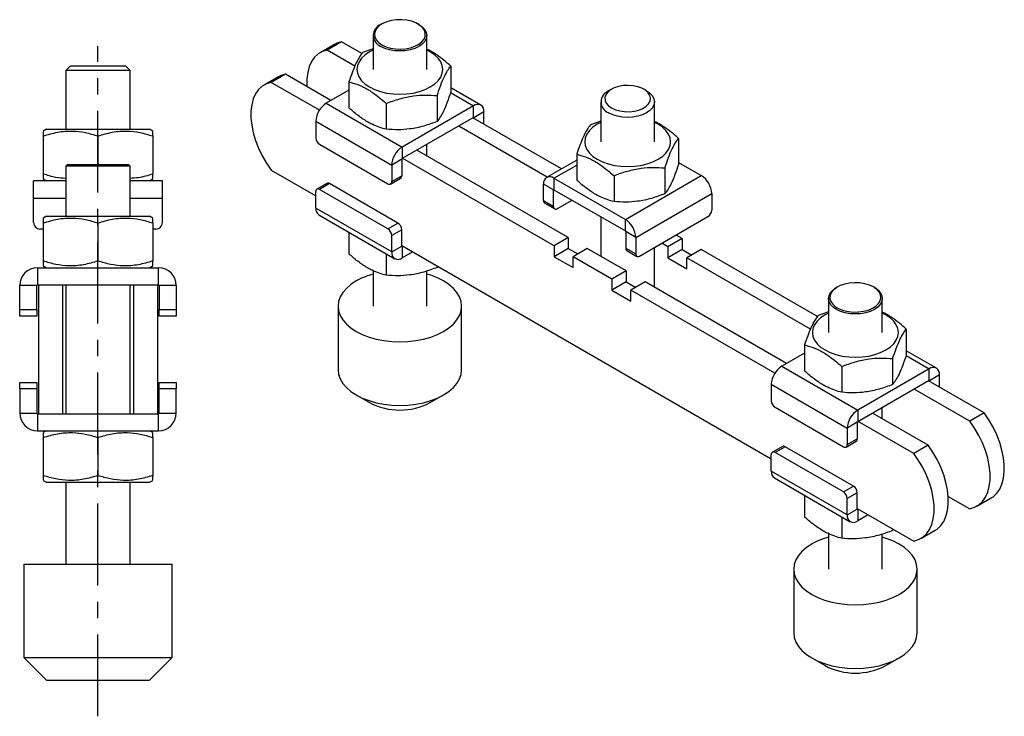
# Model space of a CAD drawing. Extents: x 28 to 414, y 64 to 274.
# Tile 2 of 2: x 261 to 414, y 158 to 267. Entities that reach past the tile are written whole.
import ezdxf

# ---------------------------------------------------------------- set-up
doc = ezdxf.new("R2010")
doc.units = 0
doc.linetypes.add('CENTERX2', pattern=[20.32, 12.7, -2.54, 2.54, -2.54])
doc.layers.get('0').update_dxf_attribs({"linetype": 'CONTINUOUS'})

msp = doc.modelspace()

# ---------------------------------------------------------------- linework, layer by layer
at = {"color": 7, "linetype": 'CONTINUOUS'}
for p, q in [((317.169, 265.85), (317.021, 265.765)), ((322.915, 265.765), (322.768, 265.85)), ((310.903, 263.071), (308.694, 261.795)), ((314.066, 261.245), (310.903, 263.071)), ((315.801, 264.065), (315.801, 258.791)), ((324.135, 258.791), (324.135, 264.065)), ((309.813, 262.67), (307.603, 261.394)), ((312.982, 259.319), (308.694, 261.795)), ((315.801, 261.985), (314.185, 261.417)), ((268.854, 259.366), (268.104, 258.616)), ((268.104, 258.616), (268.104, 249.516)), ((278.104, 258.616), (268.104, 258.616)), ((268.854, 259.366), (277.354, 259.366)), ((278.104, 258.616), (277.354, 259.366)), ((278.104, 249.516), (278.104, 258.616)), ((327.869, 259.3), (327.869, 255.283)), ((301.121, 257.653), (298.911, 256.377)), ((302.212, 258.053), (300.002, 256.777)), ((307.467, 252.468), (300.002, 256.777)), ((309.273, 253.977), (302.212, 258.053)), ((312.068, 256.856), (312.068, 252.839)), ((312.068, 255.59), (308.537, 253.552)), ((332.545, 253.257), (327.869, 255.957)), ((352.819, 255.715), (352.377, 255.46)), ((358.27, 255.46), (357.828, 255.715)), ((325.752, 254.74), (325.752, 250.722)), ((351.157, 253.759), (351.157, 247.567)), ((359.49, 247.567), (359.49, 253.759)), ((308.537, 253.552), (320.322, 246.748)), ((317.851, 253.517), (317.851, 249.5)), ((331.4, 253.144), (320.322, 246.748)), ((331.4, 251.34), (331.4, 253.144)), ((333.02, 252.208), (331.459, 251.306)), ((333.02, 250.303), (333.02, 252.208)), ((306.916, 250.745), (318.701, 243.942)), ((306.916, 250.745), (306.916, 248.193)), ((331.4, 251.34), (320.322, 244.945)), ((345.046, 243.361), (331.311, 251.289)), ((331.459, 251.204), (331.459, 251.306)), ((351.157, 250.761), (349.54, 250.193)), ((265.104, 249.516), (264.604, 249.227)), ((265.104, 249.516), (273.104, 249.516)), ((273.104, 249.516), (281.104, 249.516)), ((281.604, 249.227), (281.104, 249.516)), ((342.836, 242.085), (329.102, 250.014)), ((264.604, 248.468), (264.604, 242.564)), ((273.104, 248.468), (273.104, 244.016)), ((281.604, 248.468), (281.604, 242.564)), ((363.224, 248.076), (363.224, 244.059)), ((307.505, 247.173), (318.112, 241.05)), ((320.322, 246.748), (320.322, 244.945)), ((346.116, 232.708), (322.62, 246.272)), ((324.135, 245.397), (324.135, 247.146)), ((320.263, 244.843), (318.701, 243.942)), ((320.263, 244.843), (320.263, 242.291)), ((343.907, 231.432), (320.41, 244.996)), ((347.423, 244.733), (342.746, 242.033)), ((347.423, 245.632), (347.423, 241.615)), ((268.354, 244.016), (268.104, 243.766)), ((268.104, 243.766), (268.104, 236.016)), ((278.104, 243.766), (268.104, 243.766)), ((268.354, 244.016), (277.854, 244.016)), ((278.104, 243.766), (277.854, 244.016)), ((278.104, 236.016), (278.104, 243.766)), ((300.002, 243.168), (306.916, 239.177)), ((318.701, 243.942), (318.701, 241.39)), ((361.107, 243.515), (361.107, 239.498)), ((363.224, 244.366), (366.755, 242.328)), ((268.104, 241.516), (263.104, 241.516)), ((263.104, 238.766), (263.104, 241.516)), ((264.604, 241.804), (265.104, 241.516)), ((283.104, 241.516), (278.104, 241.516)), ((281.104, 241.516), (281.604, 241.804)), ((283.104, 238.766), (283.104, 241.516)), ((318.529, 241.008), (320.09, 241.91)), ((318.701, 241.39), (320.263, 242.291)), ((343.892, 241.919), (343.892, 240.116)), ((343.892, 241.919), (354.97, 235.524)), ((353.207, 242.293), (353.207, 238.276)), ((354.97, 235.524), (366.755, 242.328)), ((308.65, 241.107), (307.089, 240.205)), ((309.067, 241.066), (307.505, 240.164)), ((318.112, 234.041), (307.505, 240.164)), ((319.674, 234.943), (309.067, 241.066)), ((343.833, 240.082), (342.271, 240.984)), ((342.271, 238.432), (342.271, 240.984)), ((343.833, 237.531), (343.833, 240.082)), ((343.892, 240.116), (354.97, 233.721)), ((263.104, 235.016), (263.104, 238.766)), ((283.104, 235.016), (283.104, 238.766)), ((306.916, 237.272), (306.916, 239.824)), ((342.271, 238.432), (343.833, 237.531)), ((344.422, 237.19), (346.691, 238.5)), ((356.59, 232.718), (368.375, 239.521)), ((368.375, 239.521), (368.375, 236.969)), ((318.701, 230.469), (306.916, 237.272)), ((342.444, 238.05), (344.006, 237.149)), ((265.104, 236.016), (264.604, 235.727)), ((265.104, 236.016), (273.104, 236.016)), ((273.104, 236.016), (281.104, 236.016)), ((281.604, 235.727), (281.104, 236.016)), ((307.391, 236.223), (319.176, 229.42)), ((351.157, 235.922), (351.157, 229.798)), ((354.97, 233.721), (354.97, 235.524)), ((357.18, 229.826), (367.786, 235.949)), ((264.604, 234.016), (264.104, 234.016)), ((264.604, 234.968), (264.604, 229.064)), ((273.104, 234.968), (273.104, 229.064)), ((281.604, 234.968), (281.604, 229.064)), ((282.104, 234.016), (281.604, 234.016)), ((318.112, 234.041), (319.674, 234.943)), ((320.263, 233.922), (318.701, 233.02)), ((320.263, 231.37), (320.263, 233.922)), ((312.068, 233.523), (312.068, 230.18)), ((318.701, 230.469), (318.701, 233.02)), ((346.116, 232.708), (343.907, 231.432)), ((346.116, 232.708), (346.116, 231.006)), ((356.59, 232.718), (355.029, 233.619)), ((355.029, 233.619), (355.029, 231.067)), ((356.59, 232.718), (356.59, 230.166)), ((363.794, 232.537), (361.584, 231.262)), ((363.794, 232.537), (362.836, 233.091)), ((363.794, 232.537), (363.794, 230.836)), ((318.701, 230.469), (320.263, 231.37)), ((320.263, 231.472), (377.627, 198.357)), ((320.41, 231.387), (320.322, 231.336)), ((320.322, 231.336), (320.322, 229.533)), ((343.907, 231.432), (343.907, 229.731)), ((346.116, 231.006), (343.907, 229.731)), ((346.116, 231.006), (347.589, 230.156)), ((349.063, 231.007), (346.853, 229.731)), ((355.103, 227.52), (349.063, 231.007)), ((355.029, 231.067), (356.59, 230.166)), ((359.49, 224.987), (359.49, 231.159)), ((361.584, 231.262), (360.626, 231.815)), ((361.584, 231.262), (361.584, 229.561)), ((363.794, 230.836), (361.584, 229.561)), ((363.794, 230.836), (365.267, 229.986)), ((366.74, 230.837), (364.531, 229.561)), ((384.776, 220.425), (366.74, 230.837)), ((317.851, 230.184), (317.851, 226.841)), ((321.972, 230.486), (320.322, 229.533)), ((343.907, 229.731), (346.853, 228.03)), ((346.853, 228.03), (346.853, 229.731)), ((352.893, 226.244), (346.853, 229.731)), ((355.201, 230.686), (356.763, 229.784)), ((361.584, 229.561), (364.531, 227.86)), ((383.693, 218.499), (364.531, 229.561)), ((364.531, 227.86), (364.531, 229.561)), ((263.704, 228.016), (263.704, 225.366)), ((263.704, 228.016), (282.504, 228.016)), ((264.604, 228.304), (265.104, 228.016)), ((281.104, 228.016), (281.604, 228.304)), ((282.504, 225.366), (282.504, 228.016)), ((325.752, 228.304), (325.752, 228.063)), ((325.872, 228.234), (325.752, 228.063)), ((315.801, 227.563), (315.801, 222.047)), ((324.135, 222.047), (324.135, 227.506)), ((355.103, 227.52), (352.893, 226.244)), ((352.893, 226.244), (352.893, 224.543)), ((355.103, 227.52), (355.103, 225.819)), ((263.604, 225.266), (260.954, 225.266)), ((260.954, 221.516), (260.954, 225.266)), ((263.604, 221.516), (263.604, 225.266)), ((263.704, 225.366), (263.854, 225.366)), ((263.854, 225.366), (267.604, 225.366)), ((263.854, 225.366), (263.854, 205.366)), ((267.604, 225.366), (267.604, 205.366)), ((267.604, 225.366), (278.604, 225.366)), ((268.104, 225.366), (268.104, 205.366)), ((278.104, 205.366), (278.104, 225.366)), ((278.604, 225.366), (278.604, 205.366)), ((278.604, 225.366), (282.354, 225.366)), ((282.354, 225.366), (282.354, 205.366)), ((282.354, 225.366), (282.504, 225.366)), ((285.254, 225.266), (282.604, 225.266)), ((282.604, 225.266), (282.604, 221.516)), ((285.254, 225.266), (285.254, 221.516)), ((355.103, 225.819), (352.893, 224.543)), ((355.103, 225.819), (356.575, 224.969)), ((358.049, 225.819), (355.839, 224.543)), ((379.984, 213.156), (358.049, 225.819)), ((387.879, 225.03), (387.732, 224.945)), ((393.626, 224.945), (393.478, 225.03)), ((352.893, 224.543), (355.839, 222.842)), ((378.177, 211.648), (355.839, 224.543)), ((355.839, 222.842), (355.839, 224.543)), ((386.512, 223.244), (386.512, 217.971)), ((394.845, 217.971), (394.845, 223.244)), ((310.385, 222.047), (310.385, 212.18)), ((329.551, 212.18), (329.551, 222.047)), ((260.954, 221.516), (263.604, 221.516)), ((260.954, 220.516), (260.954, 221.516)), ((263.604, 220.516), (260.954, 220.516)), ((263.604, 221.516), (263.604, 220.516)), ((282.604, 220.516), (282.604, 221.516)), ((282.604, 221.516), (285.254, 221.516)), ((285.254, 220.516), (282.604, 220.516)), ((285.254, 221.516), (285.254, 220.516)), ((386.512, 221.165), (384.895, 220.597)), ((398.579, 218.48), (398.579, 214.462)), ((382.778, 216.036), (382.778, 212.018)), ((382.778, 214.77), (379.247, 212.731)), ((403.256, 212.437), (398.579, 215.137)), ((379.247, 212.731), (391.032, 205.928)), ((388.562, 212.697), (388.562, 208.679)), ((396.462, 213.919), (396.462, 209.902)), ((402.11, 212.323), (391.032, 205.928)), ((402.11, 210.52), (402.11, 212.323)), ((403.731, 211.387), (402.169, 210.486)), ((403.731, 209.482), (403.731, 211.387)), ((260.954, 210.216), (263.604, 210.216)), ((260.954, 209.216), (260.954, 210.216)), ((263.604, 210.216), (263.604, 209.216)), ((282.604, 210.216), (285.254, 210.216)), ((282.604, 209.216), (282.604, 210.216)), ((285.254, 210.216), (285.254, 209.216)), ((377.627, 209.925), (389.412, 203.121)), ((377.627, 209.925), (377.627, 207.373)), ((402.11, 210.52), (391.032, 204.125)), ((410.645, 205.491), (402.022, 210.469)), ((402.169, 210.384), (402.169, 210.486)), ((263.604, 209.216), (260.954, 209.216)), ((260.954, 209.216), (260.954, 205.466)), ((263.604, 209.216), (263.604, 205.466)), ((282.604, 205.466), (282.604, 209.216)), ((285.254, 209.216), (282.604, 209.216)), ((285.254, 205.466), (285.254, 209.216)), ((313.191, 208.269), (315.253, 207.078)), ((324.683, 207.078), (326.746, 208.269)), ((408.435, 204.216), (399.812, 209.193)), ((378.216, 206.352), (388.823, 200.229)), ((260.954, 205.466), (263.604, 205.466)), ((263.704, 205.366), (263.704, 202.716)), ((263.704, 205.366), (263.854, 205.366)), ((263.854, 205.366), (267.604, 205.366)), ((267.604, 205.366), (278.604, 205.366)), ((278.604, 205.366), (282.354, 205.366)), ((282.354, 205.366), (282.504, 205.366)), ((282.504, 202.716), (282.504, 205.366)), ((282.604, 205.466), (285.254, 205.466)), ((391.032, 205.928), (391.032, 204.125)), ((401.953, 200.474), (393.33, 205.451)), ((394.845, 204.577), (394.845, 206.326)), ((410.645, 205.491), (408.435, 204.216)), ((390.973, 204.023), (389.412, 203.121)), ((390.973, 204.023), (390.973, 201.471)), ((399.743, 199.198), (391.121, 204.176)), ((263.704, 202.716), (282.504, 202.716)), ((265.104, 202.716), (264.604, 202.427)), ((281.604, 202.427), (281.104, 202.716)), ((389.412, 203.121), (389.412, 200.57)), ((264.604, 201.668), (264.604, 195.764)), ((273.104, 201.668), (273.104, 195.764)), ((281.604, 201.668), (281.604, 195.764)), ((379.361, 200.286), (377.799, 199.385)), ((379.778, 200.245), (378.216, 199.344)), ((390.384, 194.122), (379.778, 200.245)), ((389.239, 200.188), (390.801, 201.09)), ((389.412, 200.57), (390.973, 201.471)), ((401.953, 200.474), (399.743, 199.198)), ((377.627, 196.452), (377.627, 199.003)), ((388.823, 193.221), (378.216, 199.344)), ((389.412, 189.648), (377.627, 196.452)), ((264.604, 195.004), (265.104, 194.716)), ((265.104, 194.716), (273.104, 194.716)), ((268.104, 194.716), (268.104, 182.016)), ((273.104, 194.716), (281.104, 194.716)), ((278.104, 182.016), (278.104, 194.716)), ((281.104, 194.716), (281.604, 195.004)), ((378.102, 195.403), (389.887, 188.599)), ((388.823, 193.221), (390.384, 194.122)), ((382.778, 192.703), (382.778, 189.359)), ((390.973, 193.101), (389.412, 192.2)), ((390.973, 190.55), (390.973, 193.101)), ((389.412, 189.648), (389.412, 192.2)), ((405.091, 192.537), (408.435, 190.607)), ((409.526, 191.007), (411.736, 192.283)), ((389.412, 189.648), (390.973, 190.55)), ((390.973, 190.652), (399.743, 185.589)), ((391.121, 190.567), (391.032, 190.516)), ((391.032, 190.516), (391.032, 188.713)), ((392.683, 189.665), (391.032, 188.713)), ((388.562, 189.364), (388.562, 186.02)), ((386.512, 186.742), (386.512, 181.227)), ((394.845, 181.227), (394.845, 186.686)), ((396.462, 187.483), (396.462, 187.243)), ((396.583, 187.414), (396.462, 187.243)), ((400.834, 185.989), (403.044, 187.265)), ((261.604, 182.016), (261.604, 167.516)), ((261.604, 182.016), (273.104, 182.016)), ((273.104, 182.016), (284.604, 182.016)), ((284.604, 167.516), (284.604, 182.016)), ((381.095, 181.227), (381.095, 171.36)), ((400.262, 171.36), (400.262, 181.227)), ((261.604, 167.516), (265.104, 164.016)), ((261.604, 167.516), (273.104, 167.516)), ((273.104, 167.516), (284.604, 167.516)), ((281.104, 164.016), (284.604, 167.516)), ((383.901, 167.449), (385.964, 166.258)), ((395.394, 166.258), (397.456, 167.449)), ((265.104, 164.016), (273.104, 164.016)), ((273.104, 164.016), (281.104, 164.016))]:
    msp.add_line(p, q, dxfattribs=at)
at = {"linetype": 'CENTERX2'}
msp.add_line((273.104, 158.397), (273.104, 262.396), dxfattribs=at)
at = {"color": 8, "linetype": 'CONTINUOUS'}
for p, q in [((327.839, 255.199), (331.4, 253.144)), ((331.4, 251.34), (331.459, 251.306)), ((343.892, 241.919), (347.423, 243.958)), ((343.833, 240.082), (343.892, 240.116)), ((268.104, 238.766), (263.104, 238.766)), ((283.104, 238.766), (278.104, 238.766)), ((320.322, 231.336), (320.263, 231.37)), ((398.55, 214.379), (402.11, 212.323)), ((402.11, 210.52), (402.169, 210.486)), ((391.032, 190.516), (390.973, 190.55))]:
    msp.add_line(p, q, dxfattribs=at)
at = {"color": 7, "linetype": 'CONTINUOUS', "flags": 128}
for points in [[(317.169, 262.619), (317.79, 262.327), (318.5, 262.113), (319.27, 261.986), (320.068, 261.951), (320.863, 262.009), (321.621, 262.158), (322.311, 262.393), (322.905, 262.703), (323.379, 263.076), (323.714, 263.496), (323.895, 263.946), (323.915, 264.408), (323.774, 264.864), (323.477, 265.293), (323.036, 265.679), (322.47, 266.006), (321.801, 266.26), (321.057, 266.432), (320.269, 266.513), (319.468, 266.502), (318.688, 266.397), (317.96, 266.204), (317.315, 265.93), (316.778, 265.587), (316.371, 265.189), (316.112, 264.751), (316.011, 264.293), (316.072, 263.832), (316.292, 263.387), (316.663, 262.977), (317.169, 262.619)], [(322.915, 265.765), (323.433, 265.401), (323.818, 264.985), (324.055, 264.534), (324.135, 264.065), (324.055, 263.596), (323.818, 263.144), (323.433, 262.728), (322.914, 262.364), (322.283, 262.065), (321.563, 261.843), (320.781, 261.706), (319.968, 261.659), (319.155, 261.706), (318.374, 261.843), (317.653, 262.065), (317.022, 262.364)], [(310.903, 263.071), (310.165, 262.847), (309.813, 262.67)], [(308.694, 261.795), (307.956, 261.571), (307.298, 261.195), (306.731, 260.674), (306.266, 260.015), (305.909, 259.231), (305.668, 258.335), (305.547, 257.343), (305.547, 256.271), (305.556, 256.123)], [(315.801, 261.796), (315.254, 261.513), (314.575, 261.053), (314.028, 260.539), (313.628, 259.981), (313.384, 259.393), (313.301, 258.791), (313.384, 258.189), (313.628, 257.602), (314.028, 257.044), (314.575, 256.529), (315.254, 256.07), (316.05, 255.678), (316.942, 255.362), (317.908, 255.131), (318.925, 254.99), (319.968, 254.943), (321.011, 254.99), (322.028, 255.131), (322.995, 255.362), (323.887, 255.678), (324.682, 256.07), (325.362, 256.529), (325.908, 257.044), (326.309, 257.602), (326.553, 258.189), (326.635, 258.791), (326.553, 259.393), (326.309, 259.981), (325.908, 260.539), (325.362, 261.053), (324.682, 261.513), (324.135, 261.796)], [(300.002, 256.777), (299.264, 256.554), (298.606, 256.178), (298.039, 255.656), (297.574, 254.998), (297.218, 254.214), (296.977, 253.318), (296.855, 252.326), (296.855, 251.254), (296.977, 250.121), (297.218, 248.947), (297.574, 247.752), (298.039, 246.556), (298.606, 245.38), (299.264, 244.244), (300.002, 243.168)], [(302.212, 258.053), (301.474, 257.829), (301.121, 257.653)], [(352.819, 252.824), (353.416, 252.547), (354.102, 252.35), (354.845, 252.244), (355.611, 252.232), (356.363, 252.315), (357.067, 252.49), (357.689, 252.748), (358.2, 253.077), (358.577, 253.462), (358.802, 253.884), (358.864, 254.325), (358.76, 254.763), (358.496, 255.178), (358.084, 255.551), (357.542, 255.863), (356.897, 256.101), (356.178, 256.254), (355.419, 256.313), (354.656, 256.278), (353.924, 256.148), (353.257, 255.93), (352.687, 255.635), (352.24, 255.276), (351.938, 254.87), (351.793, 254.436), (351.814, 253.994), (351.999, 253.565), (352.339, 253.168), (352.819, 252.824)], [(358.27, 255.46), (358.788, 255.096), (359.173, 254.68), (359.41, 254.229), (359.49, 253.759), (359.41, 253.29), (359.173, 252.839), (358.788, 252.423), (358.27, 252.058), (357.638, 251.759), (356.918, 251.537), (356.136, 251.4), (355.323, 251.354), (354.511, 251.4), (353.729, 251.537), (353.009, 251.759), (352.377, 252.058)], [(351.157, 250.571), (350.609, 250.289), (349.93, 249.829), (349.383, 249.314), (348.983, 248.756), (348.739, 248.169), (348.657, 247.567), (348.739, 246.965), (348.983, 246.378), (349.383, 245.82), (349.93, 245.305), (350.609, 244.846), (351.405, 244.454), (352.297, 244.138), (353.263, 243.907), (354.281, 243.766), (355.323, 243.719), (356.366, 243.766), (357.384, 243.907), (358.35, 244.138), (359.242, 244.454), (360.038, 244.846), (360.717, 245.305), (361.264, 245.82), (361.664, 246.378), (361.908, 246.965), (361.99, 247.567), (361.908, 248.169), (361.664, 248.756), (361.264, 249.314), (360.717, 249.829), (360.038, 250.289), (359.49, 250.571)], [(313.192, 225.959), (312.365, 225.415), (311.669, 224.813), (311.114, 224.164), (310.711, 223.479), (310.467, 222.769), (310.385, 222.047), (310.467, 221.325), (310.711, 220.615), (311.114, 219.93), (311.669, 219.281), (312.365, 218.679), (313.192, 218.135), (314.134, 217.658), (315.176, 217.256), (316.301, 216.936), (317.488, 216.703), (318.717, 216.562), (319.968, 216.515), (321.219, 216.562), (322.448, 216.703), (323.636, 216.936), (324.76, 217.256), (325.802, 217.658), (326.745, 218.135), (327.571, 218.679), (328.268, 219.281), (328.822, 219.93), (329.225, 220.615), (329.469, 221.325), (329.551, 222.047), (329.469, 222.769), (329.225, 223.479), (328.822, 224.164), (328.268, 224.813), (327.571, 225.415), (326.745, 225.959), (325.802, 226.436), (324.76, 226.838), (324.135, 227.029)], [(393.625, 224.945), (394.143, 224.581), (394.528, 224.165), (394.765, 223.714), (394.845, 223.244), (394.765, 222.775), (394.528, 222.324), (394.143, 221.908), (393.625, 221.544), (392.994, 221.244), (392.273, 221.022), (391.492, 220.885), (390.679, 220.839), (389.866, 220.885), (389.084, 221.022), (388.364, 221.244), (387.733, 221.544), (387.214, 221.908), (386.829, 222.324), (386.592, 222.775), (386.512, 223.244), (386.592, 223.714), (386.829, 224.165), (387.214, 224.581), (387.732, 224.945)], [(393.478, 225.03), (392.857, 225.322), (392.147, 225.537), (391.377, 225.664), (390.579, 225.699), (389.784, 225.64), (389.026, 225.491), (388.336, 225.256), (387.742, 224.946), (387.268, 224.574), (386.933, 224.154), (386.752, 223.703), (386.732, 223.241), (386.873, 222.786), (387.17, 222.357), (387.611, 221.97), (388.177, 221.644), (388.846, 221.389), (389.59, 221.218), (390.378, 221.136), (391.179, 221.148), (391.959, 221.252), (392.687, 221.445), (393.332, 221.719), (393.869, 222.062), (394.276, 222.46), (394.535, 222.898), (394.636, 223.357), (394.575, 223.818), (394.355, 224.262), (393.984, 224.672), (393.478, 225.03)], [(386.512, 220.975), (385.965, 220.692), (385.285, 220.233), (384.739, 219.718), (384.338, 219.16), (384.094, 218.573), (384.012, 217.971), (384.094, 217.369), (384.338, 216.782), (384.739, 216.224), (385.285, 215.709), (385.965, 215.25), (386.76, 214.857), (387.652, 214.542), (388.619, 214.311), (389.636, 214.17), (390.679, 214.122), (391.722, 214.17), (392.739, 214.311), (393.705, 214.542), (394.597, 214.857), (395.393, 215.25), (396.072, 215.709), (396.619, 216.224), (397.019, 216.782), (397.263, 217.369), (397.345, 217.971), (397.263, 218.573), (397.019, 219.16), (396.619, 219.718), (396.072, 220.233), (395.393, 220.692), (394.845, 220.975)], [(310.385, 212.18), (310.467, 211.458), (310.711, 210.749), (311.114, 210.063), (311.669, 209.414), (312.365, 208.813), (313.192, 208.268), (314.134, 207.791), (315.176, 207.389), (316.301, 207.069), (317.488, 206.837), (318.717, 206.695), (319.968, 206.648), (321.219, 206.695), (322.448, 206.837), (323.636, 207.069), (324.76, 207.389), (325.802, 207.791), (326.745, 208.268), (327.571, 208.813), (328.268, 209.414), (328.822, 210.063), (329.225, 210.749), (329.469, 211.458), (329.551, 212.18)], [(411.736, 192.283), (412.041, 192.482), (412.607, 193.003), (413.073, 193.662), (413.429, 194.446), (413.67, 195.342), (413.792, 196.334), (413.792, 197.406), (413.67, 198.538), (413.429, 199.713), (413.073, 200.908), (412.607, 202.104), (412.041, 203.28), (411.383, 204.415), (410.645, 205.491)], [(408.435, 190.607), (409.173, 190.83), (409.831, 191.206), (410.398, 191.728), (410.863, 192.386), (411.22, 193.17), (411.461, 194.066), (411.582, 195.058), (411.582, 196.13), (411.461, 197.263), (411.22, 198.437), (410.863, 199.632), (410.398, 200.828), (409.831, 202.004), (409.173, 203.14), (408.435, 204.216)], [(403.044, 187.265), (403.349, 187.464), (403.916, 187.986), (404.381, 188.644), (404.738, 189.428), (404.979, 190.324), (405.1, 191.316), (405.1, 192.388), (404.979, 193.521), (404.738, 194.695), (404.381, 195.89), (403.916, 197.086), (403.349, 198.262), (402.691, 199.398), (401.953, 200.474)], [(399.743, 185.589), (400.482, 185.813), (401.14, 186.189), (401.706, 186.71), (402.172, 187.369), (402.528, 188.153), (402.769, 189.049), (402.891, 190.041), (402.891, 191.113), (402.769, 192.245), (402.528, 193.419), (402.172, 194.615), (401.706, 195.811), (401.14, 196.987), (400.482, 198.122), (399.743, 199.198)], [(383.902, 185.139), (383.076, 184.594), (382.379, 183.993), (381.825, 183.344), (381.422, 182.658), (381.177, 181.949), (381.095, 181.227), (381.177, 180.504), (381.422, 179.795), (381.825, 179.109), (382.379, 178.46), (383.076, 177.859), (383.902, 177.315), (384.845, 176.837), (385.887, 176.435), (387.011, 176.115), (388.198, 175.883), (389.428, 175.742), (390.679, 175.694), (391.93, 175.742), (393.159, 175.883), (394.346, 176.115), (395.47, 176.435), (396.513, 176.837), (397.455, 177.315), (398.282, 177.859), (398.978, 178.46), (399.533, 179.109), (399.936, 179.795), (400.18, 180.504), (400.262, 181.227), (400.18, 181.949), (399.936, 182.658), (399.533, 183.344), (398.978, 183.993), (398.282, 184.594), (397.455, 185.139), (396.513, 185.616), (395.47, 186.018), (394.845, 186.209)], [(381.095, 171.36), (381.177, 170.638), (381.422, 169.928), (381.825, 169.243), (382.379, 168.594), (383.076, 167.992), (383.902, 167.448), (384.845, 166.971), (385.887, 166.569), (387.011, 166.249), (388.198, 166.016), (389.428, 165.875), (390.679, 165.828), (391.93, 165.875), (393.159, 166.016), (394.346, 166.249), (395.47, 166.569), (396.513, 166.971), (397.455, 167.448), (398.282, 167.992), (398.978, 168.594), (399.533, 169.243), (399.936, 169.928), (400.18, 170.638), (400.262, 171.36)]]:
    msp.add_lwpolyline(points, dxfattribs=at)
at = {"color": 7, "linetype": 'CONTINUOUS'}
for centre, radius, start, end in [((317.667, 264.065), 1.819, 110.79764, 249.21847), ((353.023, 253.759), 1.819, 110.79773, 249.2184), ((310.434, 250.585), 3.522, 122.60545, 177.39455), ((332.032, 252.368), 1.001, 350.78592, 129.20333), ((331.423, 251.312), 0.0364, 350.78392, 129.20533), ((308.195, 248.252), 1.281, 182.60562, 237.39451), ((322.219, 243.782), 3.522, 122.60545, 177.39455), ((320.391, 244.837), 0.128, 122.60438, 177.39562), ((319.866, 242.241), 0.4, 304.05739, 7.2549), ((343.259, 241.144), 1.001, 50.79672, 189.21403), ((364.857, 239.361), 3.522, 2.60548, 57.39452), ((307.275, 239.882), 0.364, 50.79711, 189.21364), ((308.823, 240.725), 0.419, 54.38251, 114.30713), ((318.342, 241.332), 0.364, 230.79647, 9.21428), ((343.869, 240.088), 0.0364, 50.79664, 189.21411), ((342.677, 238.386), 0.408, 173.49908, 235.18866), ((308.044, 237.151), 1.135, 173.85155, 234.83626), ((344.192, 237.472), 0.364, 170.78576, 309.20348), ((367.096, 237.027), 1.281, 302.60537, 357.39463), ((353.072, 232.557), 3.522, 2.60548, 57.39452), ((264.104, 235.016), 1, 180, 270), ((282.104, 235.016), 1, 270, 0), ((317.422, 232.962), 1.281, 2.60543, 57.39445), ((318.983, 233.864), 1.281, 2.60543, 57.39445), ((354.901, 233.613), 0.128, 2.60542, 57.39458), ((320.299, 231.364), 0.0364, 170.78619, 309.20491), ((355.435, 231.021), 0.408, 173.49908, 235.18866), ((319.689, 230.309), 1.001, 170.786, 309.20331), ((356.95, 230.108), 0.364, 170.78576, 309.20348), ((263.704, 225.266), 2.75, 90, 180), ((282.504, 225.266), 2.75, 0, 90), ((318.802, 215.995), 11.435, 105.2107, 119.38044), ((263.704, 225.266), 0.1, 90, 180), ((282.504, 225.266), 0.1, 0, 90), ((381.145, 209.765), 3.522, 122.60545, 177.39455), ((402.743, 211.548), 1.001, 350.78592, 129.20333), ((402.133, 210.492), 0.0364, 350.78392, 129.20533), ((319.968, 216.091), 10.172, 242.3849, 297.61511), ((378.906, 207.431), 1.281, 182.60534, 237.39466), ((263.704, 205.466), 2.75, 180, 270), ((263.704, 205.466), 0.1, 180, 270), ((282.504, 205.466), 2.75, 270, 0), ((282.504, 205.466), 0.1, 270, 0), ((392.93, 202.961), 3.522, 122.60545, 177.39455), ((391.101, 204.017), 0.128, 122.60438, 177.39562), ((379.533, 199.904), 0.419, 54.38293, 114.30699), ((389.053, 200.511), 0.364, 230.79668, 9.2137), ((390.565, 201.426), 0.411, 305.03544, 6.27685), ((377.986, 199.062), 0.364, 50.79691, 189.21422), ((378.755, 196.33), 1.135, 173.85155, 234.83626), ((389.694, 193.043), 1.281, 2.6057, 57.3943), ((388.133, 192.142), 1.281, 2.6057, 57.3943), ((390.4, 189.488), 1.001, 170.786, 309.20331), ((391.009, 190.544), 0.0364, 170.78619, 309.20491), ((389.512, 175.175), 11.435, 105.21081, 119.38049), ((390.679, 175.27), 10.172, 242.38486, 297.61514)]:
    msp.add_arc(centre, radius, start, end, dxfattribs=at)
for points, knots in [([(314.185, 261.417), (314.001, 261.17), (313.629, 260.672), (313.079, 259.596), (312.553, 258.301), (312.23, 257.341), (312.068, 256.856)], [0, 0, 0, 0, 0.2646049, 0.5349479, 0.7653431, 1, 1, 1, 1]), ([(327.869, 259.3), (327.511, 259.617), (326.793, 260.255), (325.569, 261.143), (324.669, 261.715), (324.16, 261.91), (324.135, 261.919)], [0, 0, 0, 0, 0.2935493, 0.5898229, 0.9799562, 1, 1, 1, 1]), ([(325.752, 254.74), (325.935, 255.285), (326.307, 256.387), (326.857, 257.683), (327.383, 258.654), (327.706, 259.084), (327.869, 259.3)], [0, 0, 0, 0, 0.2646048, 0.5349477, 0.7653432, 1, 1, 1, 1]), ([(312.068, 256.856), (312.278, 256.802), (312.962, 256.623), (314.163, 256.169), (315.534, 255.386), (316.772, 254.472), (317.49, 253.837), (317.851, 253.517)], [0, 0, 0, 0, 0.1112578, 0.3627507, 0.6203153, 0.8091145, 1, 1, 1, 1]), ([(327.869, 255.283), (327.685, 254.738), (327.313, 253.636), (326.763, 252.34), (326.237, 251.368), (325.914, 250.939), (325.752, 250.722)], [0, 0, 0, 0, 0.2646049, 0.5349478, 0.7653432, 1, 1, 1, 1]), ([(317.851, 253.517), (318.537, 253.773), (319.923, 254.289), (321.977, 254.717), (323.941, 254.859), (325.144, 254.779), (325.752, 254.74)], [0, 0, 0, 0, 0.26460491, 0.53494775, 0.76534319, 1, 1, 1, 1]), ([(317.851, 249.5), (317.494, 249.597), (316.776, 249.791), (315.55, 250.299), (314.175, 251.098), (312.974, 252.028), (312.278, 252.651), (312.068, 252.839)], [0, 0, 0, 0, 0.1889644, 0.3796824, 0.63082, 0.8887426, 1, 1, 1, 1]), ([(325.752, 250.722), (325.066, 250.467), (323.68, 249.951), (321.626, 249.523), (319.662, 249.381), (318.459, 249.46), (317.851, 249.5)], [0, 0, 0, 0, 0.2646049, 0.5349477, 0.7653432, 1, 1, 1, 1]), ([(363.224, 248.076), (362.866, 248.393), (362.148, 249.031), (360.925, 249.919), (360.024, 250.491), (359.515, 250.686), (359.49, 250.695)], [0, 0, 0, 0, 0.2935492, 0.5898228, 0.979956, 1, 1, 1, 1]), ([(264.604, 248.468), (265.342, 248.687), (266.833, 249.13), (269.043, 249.293), (271.155, 249.055), (272.451, 248.665), (273.104, 248.468)], [0, 0, 0, 0, 0.26460499, 0.53494776, 0.76534316, 1, 1, 1, 1]), ([(264.604, 249.174), (264.604, 249.183), (264.604, 249.21), (264.604, 248.885), (264.604, 248.564), (264.604, 248.468)], [0, 0, 0, 0, 0.2615855, 0.7774687, 1, 1, 1, 1]), ([(273.104, 248.468), (273.842, 248.687), (275.333, 249.13), (277.543, 249.293), (279.655, 249.055), (280.951, 248.665), (281.604, 248.468)], [0, 0, 0, 0, 0.2646049, 0.5349477, 0.7653431, 1, 1, 1, 1]), ([(281.604, 248.468), (281.604, 248.564), (281.604, 248.88), (281.604, 249.207), (281.604, 249.181), (281.604, 249.172)], [0, 0, 0, 0, 0.22252777, 0.7255408, 1, 1, 1, 1]), ([(349.54, 250.193), (349.356, 249.946), (348.985, 249.448), (348.434, 248.372), (347.908, 247.077), (347.586, 246.117), (347.423, 245.632)], [0, 0, 0, 0, 0.2646049, 0.5349477, 0.7653431, 1, 1, 1, 1]), ([(361.107, 243.515), (361.291, 244.06), (361.662, 245.162), (362.213, 246.458), (362.739, 247.43), (363.061, 247.859), (363.224, 248.076)], [0, 0, 0, 0, 0.2646049, 0.5349477, 0.7653431, 1, 1, 1, 1]), ([(347.423, 245.632), (347.633, 245.577), (348.317, 245.399), (349.518, 244.945), (350.889, 244.162), (352.127, 243.247), (352.845, 242.613), (353.207, 242.293)], [0, 0, 0, 0, 0.1112579, 0.3627509, 0.6203153, 0.8091148, 1, 1, 1, 1]), ([(353.207, 242.293), (353.892, 242.549), (355.279, 243.065), (357.332, 243.493), (359.296, 243.634), (360.5, 243.555), (361.107, 243.515)], [0, 0, 0, 0, 0.264605, 0.5349478, 0.7653432, 1, 1, 1, 1]), ([(363.224, 244.059), (363.04, 243.514), (362.669, 242.412), (362.118, 241.116), (361.592, 240.144), (361.27, 239.715), (361.107, 239.498)], [0, 0, 0, 0, 0.264605, 0.5349478, 0.7653432, 1, 1, 1, 1]), ([(264.604, 242.564), (264.604, 242.467), (264.604, 242.152), (264.604, 241.825), (264.604, 241.851), (264.604, 241.86)], [0, 0, 0, 0, 0.2225278, 0.7255408, 1, 1, 1, 1]), ([(268.104, 241.86), (267.592, 241.902), (266.406, 241.998), (265.257, 242.359), (264.604, 242.564)], [0, 0, 0, 0, 0.431643, 1, 1, 1, 1]), ([(281.604, 242.564), (280.867, 242.328), (279.718, 241.961), (278.53, 241.908), (278.104, 241.889)], [0, 0, 0, 0, 0.6412298, 1, 1, 1, 1]), ([(281.604, 241.857), (281.604, 241.848), (281.604, 241.821), (281.604, 242.146), (281.604, 242.467), (281.604, 242.564)], [0, 0, 0, 0, 0.2615855, 0.7774687, 1, 1, 1, 1]), ([(353.207, 238.276), (352.849, 238.372), (352.131, 238.567), (350.906, 239.075), (349.531, 239.874), (348.329, 240.804), (347.633, 241.427), (347.423, 241.615)], [0, 0, 0, 0, 0.1889643, 0.3796824, 0.6308199, 0.8887425, 1, 1, 1, 1]), ([(361.107, 239.498), (360.421, 239.243), (359.035, 238.726), (356.981, 238.298), (355.018, 238.157), (353.814, 238.236), (353.207, 238.276)], [0, 0, 0, 0, 0.2646049, 0.5349477, 0.7653431, 1, 1, 1, 1]), ([(264.604, 234.968), (265.342, 235.187), (266.833, 235.63), (269.043, 235.793), (271.155, 235.555), (272.451, 235.165), (273.104, 234.968)], [0, 0, 0, 0, 0.264605, 0.5349476, 0.7653431, 1, 1, 1, 1]), ([(264.604, 235.674), (264.604, 235.683), (264.604, 235.71), (264.604, 235.385), (264.604, 235.064), (264.604, 234.968)], [0, 0, 0, 0, 0.2615855, 0.7774687, 1, 1, 1, 1]), ([(273.104, 234.968), (273.842, 235.187), (275.333, 235.63), (277.543, 235.793), (279.655, 235.555), (280.951, 235.165), (281.604, 234.968)], [0, 0, 0, 0, 0.2646049, 0.5349479, 0.7653431, 1, 1, 1, 1]), ([(281.604, 234.968), (281.604, 235.064), (281.604, 235.38), (281.604, 235.707), (281.604, 235.681), (281.604, 235.672)], [0, 0, 0, 0, 0.2225277, 0.7255406, 1, 1, 1, 1]), ([(317.851, 226.841), (317.494, 226.938), (316.776, 227.132), (315.55, 227.64), (314.175, 228.439), (312.974, 229.369), (312.278, 229.992), (312.068, 230.18)], [0, 0, 0, 0, 0.1889644, 0.3796824, 0.63082, 0.8887426, 1, 1, 1, 1]), ([(264.604, 229.064), (264.604, 228.967), (264.604, 228.652), (264.604, 228.325), (264.604, 228.351), (264.604, 228.36)], [0, 0, 0, 0, 0.2225277, 0.7255406, 1, 1, 1, 1]), ([(273.104, 229.064), (272.366, 228.844), (270.875, 228.401), (268.665, 228.239), (266.553, 228.477), (265.257, 228.867), (264.604, 229.064)], [0, 0, 0, 0, 0.2646049, 0.5349479, 0.7653431, 1, 1, 1, 1]), ([(281.604, 229.064), (280.866, 228.844), (279.375, 228.401), (277.165, 228.239), (275.053, 228.477), (273.757, 228.867), (273.104, 229.064)], [0, 0, 0, 0, 0.264605, 0.5349476, 0.7653431, 1, 1, 1, 1]), ([(281.604, 228.357), (281.604, 228.348), (281.604, 228.321), (281.604, 228.646), (281.604, 228.967), (281.604, 229.064)], [0, 0, 0, 0, 0.2615855, 0.7774687, 1, 1, 1, 1]), ([(325.752, 228.063), (325.066, 227.808), (323.68, 227.292), (321.626, 226.864), (319.662, 226.722), (318.459, 226.801), (317.851, 226.841)], [0, 0, 0, 0, 0.2646048, 0.5349477, 0.7653432, 1, 1, 1, 1]), ([(384.895, 220.597), (384.712, 220.35), (384.34, 219.851), (383.79, 218.776), (383.264, 217.481), (382.941, 216.52), (382.778, 216.036)], [0, 0, 0, 0, 0.2646048, 0.5349477, 0.7653432, 1, 1, 1, 1]), ([(398.579, 218.48), (398.222, 218.797), (397.503, 219.434), (396.28, 220.322), (395.38, 220.895), (394.87, 221.089), (394.845, 221.099)], [0, 0, 0, 0, 0.2935488, 0.5898229, 0.9799557, 1, 1, 1, 1]), ([(396.462, 213.919), (396.646, 214.464), (397.018, 215.566), (397.568, 216.862), (398.094, 217.834), (398.416, 218.263), (398.579, 218.48)], [0, 0, 0, 0, 0.2646049, 0.5349479, 0.7653431, 1, 1, 1, 1]), ([(382.778, 216.036), (382.988, 215.981), (383.672, 215.803), (384.873, 215.349), (386.245, 214.566), (387.483, 213.651), (388.201, 213.016), (388.562, 212.697)], [0, 0, 0, 0, 0.1112582, 0.362751, 0.6203153, 0.8091152, 1, 1, 1, 1]), ([(388.562, 212.697), (389.248, 212.952), (390.634, 213.468), (392.688, 213.896), (394.651, 214.038), (395.855, 213.959), (396.462, 213.919)], [0, 0, 0, 0, 0.264605, 0.5349476, 0.7653431, 1, 1, 1, 1]), ([(398.579, 214.462), (398.396, 213.917), (398.024, 212.815), (397.474, 211.519), (396.948, 210.548), (396.625, 210.118), (396.462, 209.902)], [0, 0, 0, 0, 0.264605, 0.53494756, 0.76534312, 1, 1, 1, 1]), ([(388.562, 208.679), (388.204, 208.776), (387.486, 208.97), (386.261, 209.479), (384.886, 210.278), (383.685, 211.208), (382.988, 211.831), (382.778, 212.018)], [0, 0, 0, 0, 0.188964, 0.3796824, 0.6308197, 0.8887422, 1, 1, 1, 1]), ([(396.462, 209.902), (395.777, 209.646), (394.39, 209.13), (392.336, 208.702), (390.373, 208.56), (389.169, 208.64), (388.562, 208.679)], [0, 0, 0, 0, 0.2646049, 0.5349479, 0.7653431, 1, 1, 1, 1]), ([(264.604, 201.668), (265.342, 201.887), (266.833, 202.33), (269.043, 202.493), (271.155, 202.255), (272.451, 201.865), (273.104, 201.668)], [0, 0, 0, 0, 0.264605, 0.5349476, 0.7653432, 1, 1, 1, 1]), ([(264.604, 202.374), (264.604, 202.383), (264.604, 202.41), (264.604, 202.085), (264.604, 201.764), (264.604, 201.668)], [0, 0, 0, 0, 0.2615855, 0.7774688, 1, 1, 1, 1]), ([(273.104, 201.668), (273.842, 201.887), (275.333, 202.33), (277.543, 202.493), (279.655, 202.255), (280.951, 201.865), (281.604, 201.668)], [0, 0, 0, 0, 0.2646049, 0.5349479, 0.7653431, 1, 1, 1, 1]), ([(281.604, 201.668), (281.604, 201.764), (281.604, 202.08), (281.604, 202.407), (281.604, 202.381), (281.604, 202.372)], [0, 0, 0, 0, 0.2225276, 0.7255405, 1, 1, 1, 1]), ([(273.104, 195.764), (272.366, 195.544), (270.875, 195.101), (268.665, 194.939), (266.553, 195.177), (265.257, 195.567), (264.604, 195.764)], [0, 0, 0, 0, 0.2646049, 0.5349479, 0.7653431, 1, 1, 1, 1]), ([(264.604, 195.764), (264.604, 195.667), (264.604, 195.352), (264.604, 195.025), (264.604, 195.051), (264.604, 195.06)], [0, 0, 0, 0, 0.22252777, 0.72554055, 1, 1, 1, 1]), ([(281.604, 195.764), (280.866, 195.544), (279.375, 195.101), (277.165, 194.939), (275.053, 195.177), (273.757, 195.567), (273.104, 195.764)], [0, 0, 0, 0, 0.264605, 0.5349475, 0.7653431, 1, 1, 1, 1]), ([(281.604, 195.057), (281.604, 195.048), (281.604, 195.021), (281.604, 195.346), (281.604, 195.667), (281.604, 195.764)], [0, 0, 0, 0, 0.2615855, 0.7774687, 1, 1, 1, 1]), ([(388.562, 186.02), (388.204, 186.117), (387.486, 186.311), (386.261, 186.82), (384.886, 187.619), (383.685, 188.549), (382.988, 189.172), (382.778, 189.359)], [0, 0, 0, 0, 0.188964, 0.3796824, 0.6308197, 0.8887422, 1, 1, 1, 1]), ([(396.462, 187.243), (395.777, 186.987), (394.39, 186.471), (392.336, 186.043), (390.373, 185.901), (389.169, 185.981), (388.562, 186.02)], [0, 0, 0, 0, 0.2646049, 0.5349479, 0.7653431, 1, 1, 1, 1])]:
    msp.add_open_spline(points, degree=3, knots=knots, dxfattribs=at)

doc.saveas('drawing.dxf')
